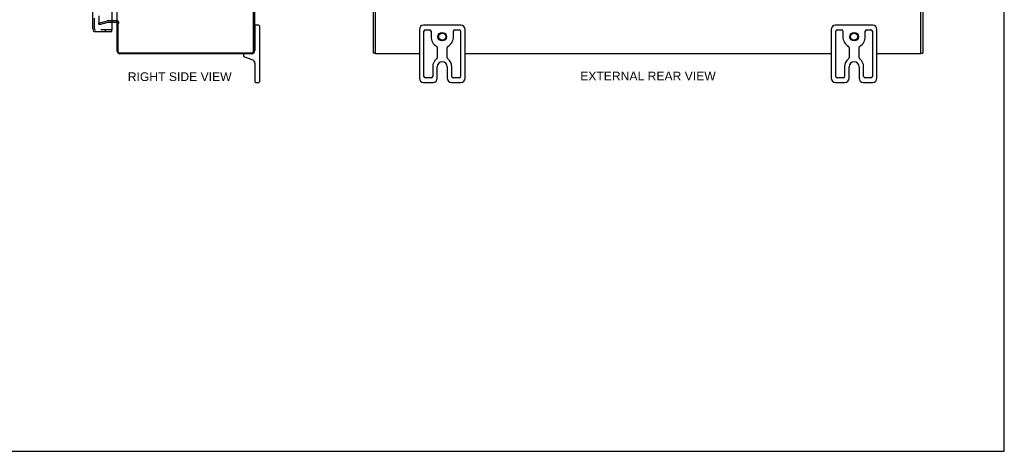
# Model space of a CAD drawing. Header units: inches. Extents: x 0 to 86.1, y 0 to 55.7.
# Tile 5 of 6: x 43 to 86.1, y 0 to 18.8. Entities that reach past the tile are written whole.
import ezdxf

# ---------------------------------------------------------------- set-up
doc = ezdxf.new("R2010")
doc.units = ezdxf.units.IN
doc.header["$LTSCALE"] = 4.734177
doc.header["$MEASUREMENT"] = 0
doc.linetypes.add('HIDDEN', pattern=[0.2, 0.1, -0.1])
doc.layers.get('0').update_dxf_attribs({"linetype": 'CONTINUOUS'})
for name, color, linetype in [('DEFAULT_2', 8, 'HIDDEN'), ('DIMENSIONS', 7, 'CONTINUOUS'), ('DOOR_ASSEMBLY', 7, 'CONTINUOUS')]:
    doc.layers.add(name, color=color, linetype=linetype)
doc.styles.get("Standard").update_dxf_attribs({"font": 'arial.ttf'})

msp = doc.modelspace()

# ---------------------------------------------------------------- linework, layer by layer
at = {"color": 7, "linetype": 'Continuous'}
for p, q in [((86.076, 0), (86.076, 55.696)), ((53.319, 18.582), (53.319, 17.497)), ((53.494, 18.607), (53.344, 18.607)), ((53.519, 18.582), (53.519, 16.132)), ((62.324, 18.607), (60.694, 18.607)), ((80.324, 18.607), (78.694, 18.607)), ((53.319, 18.402), (53.304, 18.402)), ((60.509, 18.422), (60.509, 16.292)), ((60.709, 16.37), (60.709, 18.345)), ((60.772, 18.407), (60.957, 18.407)), ((61.019, 18.345), (61.019, 18.107)), ((61.999, 18.107), (61.999, 18.345)), ((62.062, 18.407), (62.247, 18.407)), ((62.309, 18.345), (62.309, 16.37)), ((62.509, 16.292), (62.509, 18.422)), ((78.509, 18.422), (78.509, 16.292)), ((78.709, 16.37), (78.709, 18.345)), ((78.772, 18.407), (78.957, 18.407)), ((79.019, 18.345), (79.019, 18.107)), ((79.999, 18.107), (79.999, 18.345)), ((80.062, 18.407), (80.247, 18.407)), ((80.309, 18.345), (80.309, 16.37)), ((80.509, 16.292), (80.509, 18.422)), ((53.319, 17.812), (53.304, 17.812)), ((52.819, 17.297), (52.819, 17.28)), ((52.859, 17.223), (53.227, 17.089)), ((58.584, 17.39), (58.509, 17.39)), ((58.584, 17.36), (58.584, 17.466)), ((61.29, 17.632), (61.29, 17.186)), ((61.728, 17.186), (61.728, 17.632)), ((79.29, 17.632), (79.29, 17.186)), ((79.728, 17.186), (79.728, 17.632)), ((82.434, 17.36), (82.434, 17.466)), ((82.434, 17.39), (82.509, 17.39)), ((53.319, 16.957), (53.319, 16.132)), ((61.09, 16.795), (61.09, 16.37)), ((61.29, 16.292), (61.29, 16.795)), ((61.728, 16.795), (61.728, 16.292)), ((61.928, 16.37), (61.928, 16.795)), ((79.09, 16.795), (79.09, 16.37)), ((79.29, 16.292), (79.29, 16.795)), ((79.728, 16.795), (79.728, 16.292)), ((79.928, 16.37), (79.928, 16.795)), ((53.344, 16.107), (53.494, 16.107)), ((60.694, 16.107), (61.105, 16.107)), ((61.028, 16.307), (60.772, 16.307)), ((61.913, 16.107), (62.324, 16.107)), ((62.247, 16.307), (61.991, 16.307)), ((78.694, 16.107), (79.105, 16.107)), ((79.028, 16.307), (78.772, 16.307)), ((79.913, 16.107), (80.324, 16.107)), ((80.247, 16.307), (79.991, 16.307)), ((0, 0), (86.076, 0))]:
    msp.add_line(p, q, dxfattribs=at)
at = {"color": 3, "linetype": 'Continuous'}
for p, q in [((53.251, 17.47), (53.251, 37.244)), ((53.304, 37.221), (53.304, 17.493)), ((58.509, 17.39), (58.509, 37.324)), ((58.584, 17.467), (58.584, 37.248)), ((82.434, 17.467), (82.434, 37.248)), ((82.509, 37.324), (82.509, 17.39)), ((47.304, 18.732), (47.304, 35.982)), ((47.262, 18.732), (47.061, 18.732)), ((47.304, 17.474), (47.304, 18.719)), ((47.327, 18.732), (47.327, 17.47)), ((53.171, 17.39), (47.407, 17.39)), ((53.168, 17.357), (47.421, 17.357)), ((58.584, 17.357), (58.584, 17.36)), ((60.509, 17.357), (58.584, 17.357)), ((78.509, 17.357), (62.509, 17.357)), ((82.434, 17.357), (80.509, 17.357)), ((82.434, 17.357), (82.434, 17.36))]:
    msp.add_line(p, q, dxfattribs=at)
at = {"color": 7, "linetype": 'Continuous'}
for centre, radius in [((61.509, 18.107), 0.188), ((61.509, 18.107), 0.156), ((79.509, 18.107), 0.188), ((79.509, 18.107), 0.156)]:
    msp.add_circle(centre, radius, dxfattribs=at)
at = {"color": 3, "linetype": 'Continuous'}
for centre, radius, start, end in [((47.262, 18.69), 0.042, 0, 90), ((47.421, 17.474), 0.117, 180, 270), ((47.407, 17.47), 0.08, 180, 270), ((53.168, 17.493), 0.136, 270, 360), ((53.171, 17.47), 0.08, 270, 360)]:
    msp.add_arc(centre, radius, start, end, dxfattribs=at)
at = {"color": 7, "linetype": 'Continuous'}
for centre, radius, start, end in [((53.344, 18.582), 0.025, 90, 180), ((53.494, 18.582), 0.025, 0, 90), ((60.694, 18.422), 0.185, 90, 180), ((62.324, 18.422), 0.185, 0, 90), ((78.694, 18.422), 0.185, 90, 180), ((80.324, 18.422), 0.185, 0, 90), ((60.772, 18.345), 0.0625, 90, 180), ((60.957, 18.345), 0.0625, 360, 90), ((61.509, 18.107), 0.49, 180, 239.3693), ((61.509, 18.107), 0.49, 300.6307, 360), ((62.062, 18.345), 0.0625, 90, 180), ((62.247, 18.345), 0.0625, 360, 90), ((78.772, 18.345), 0.0625, 90, 180), ((78.957, 18.345), 0.0625, 360, 90), ((79.509, 18.107), 0.49, 180, 239.3693), ((79.509, 18.107), 0.49, 300.6307, 360), ((80.062, 18.345), 0.0625, 90, 180), ((80.247, 18.345), 0.0625, 360, 90), ((61.228, 17.632), 0.0625, 360, 59.3693), ((61.791, 17.632), 0.0625, 120.6307, 180), ((79.228, 17.632), 0.0625, 360, 59.3693), ((79.791, 17.632), 0.0625, 120.6307, 180), ((52.879, 17.297), 0.06, 90, 180), ((52.879, 17.28), 0.06, 180, 250), ((53.179, 17.497), 0.14, 270, 360), ((53.179, 16.957), 0.14, 360, 70), ((61.509, 16.795), 0.419, 125.777, 180), ((61.228, 17.186), 0.0625, 305.777, 360), ((61.509, 16.795), 0.219, 0, 180), ((61.791, 17.186), 0.0625, 180, 234.223), ((61.509, 16.795), 0.419, 0, 54.223), ((79.509, 16.795), 0.419, 125.777, 180), ((79.228, 17.186), 0.0625, 305.777, 360), ((79.509, 16.795), 0.219, 0, 180), ((79.791, 17.186), 0.0625, 180, 234.223), ((79.509, 16.795), 0.419, 0, 54.223), ((60.772, 16.37), 0.0625, 180, 270), ((61.028, 16.37), 0.0625, 270, 0), ((61.991, 16.37), 0.0625, 180, 270), ((62.247, 16.37), 0.0625, 270, 0), ((78.772, 16.37), 0.0625, 180, 270), ((79.028, 16.37), 0.0625, 270, 0), ((79.991, 16.37), 0.0625, 180, 270), ((80.247, 16.37), 0.0625, 270, 0), ((53.344, 16.132), 0.025, 180, 270), ((53.494, 16.132), 0.025, 270, 360), ((60.694, 16.292), 0.185, 180, 270), ((61.105, 16.292), 0.185, 270, 360), ((61.913, 16.292), 0.185, 180, 270), ((62.324, 16.292), 0.185, 270, 360), ((78.694, 16.292), 0.185, 180, 270), ((79.105, 16.292), 0.185, 270, 360), ((79.913, 16.292), 0.185, 180, 270), ((80.324, 16.292), 0.185, 270, 360)]:
    msp.add_arc(centre, radius, start, end, dxfattribs=at)
at = {"layer": 'DEFAULT_2', "color": 8, "linetype": 'HIDDEN'}
for p, q in [((46.492, 36.06), (46.492, 18.655)), ((46.492, 18.701), (46.878, 18.804)), ((46.511, 18.628), (46.492, 18.701)), ((46.897, 18.732), (46.511, 18.628)), ((46.904, 18.807), (47.262, 18.807)), ((47.061, 18.732), (46.904, 18.732))]:
    msp.add_line(p, q, dxfattribs=at)
for points in [[(46.492, 18.655), (46.492, 18.654), (46.492, 18.652), (46.492, 18.65), (46.493, 18.649), (46.493, 18.647), (46.494, 18.646), (46.495, 18.644)], [(46.511, 18.635), (46.51, 18.635), (46.508, 18.635), (46.506, 18.636), (46.505, 18.636), (46.503, 18.637), (46.502, 18.638), (46.501, 18.638), (46.499, 18.639), (46.498, 18.64), (46.497, 18.642), (46.496, 18.643), (46.495, 18.644)], [(46.516, 18.636), (46.514, 18.635), (46.513, 18.635), (46.511, 18.635)]]:
    msp.add_lwpolyline(points, dxfattribs=at)
for centre, radius, start, end in [((46.904, 18.707), 0.1, 90, 105), ((46.904, 18.707), 0.025, 90, 105), ((47.262, 18.69), 0.117, 0, 90)]:
    msp.add_arc(centre, radius, start, end, dxfattribs=at)
at = {"layer": 'DOOR_ASSEMBLY', "color": 3, "linetype": 'Continuous'}
for p, q in [((46.236, 18.443), (46.236, 36.272)), ((47.061, 21.736), (47.061, 18.401)), ((46.353, 18.326), (47.061, 18.326))]:
    msp.add_line(p, q, dxfattribs=at)
at = {"layer": 'DOOR_ASSEMBLY', "color": 8, "linetype": 'HIDDEN'}
for p, q in [((46.311, 18.443), (46.311, 36.272)), ((47.061, 18.401), (46.353, 18.401)), ((46.779, 18.401), (46.779, 18.326))]:
    msp.add_line(p, q, dxfattribs=at)
at = {"layer": 'DOOR_ASSEMBLY', "color": 7, "linetype": 'Continuous'}
msp.add_line((47.061, 18.326), (47.061, 18.401), dxfattribs=at)
at = {"layer": 'DOOR_ASSEMBLY', "color": 3, "linetype": 'Continuous'}
msp.add_arc((46.353, 18.443), 0.117, 180, 270, dxfattribs=at)
at = {"layer": 'DOOR_ASSEMBLY', "color": 8, "linetype": 'HIDDEN'}
msp.add_arc((46.353, 18.443), 0.042, 180, 270, dxfattribs=at)

# ---------------------------------------------------------------- texts
at = {"layer": 'DIMENSIONS', "color": 2, "linetype": 'Continuous', "char_height": 0.37975, "attachment_point": 2, "line_spacing_factor": 0.9}
for s, insert, width in [('RIGHT SIDE VIEW', (50.032, 16.55), 4.52873), ('EXTERNAL REAR VIEW', (70.5, 16.579), 5.91219)]:
    msp.add_mtext(s, dxfattribs=dict(at, insert=insert, width=width))

doc.saveas('drawing.dxf')
